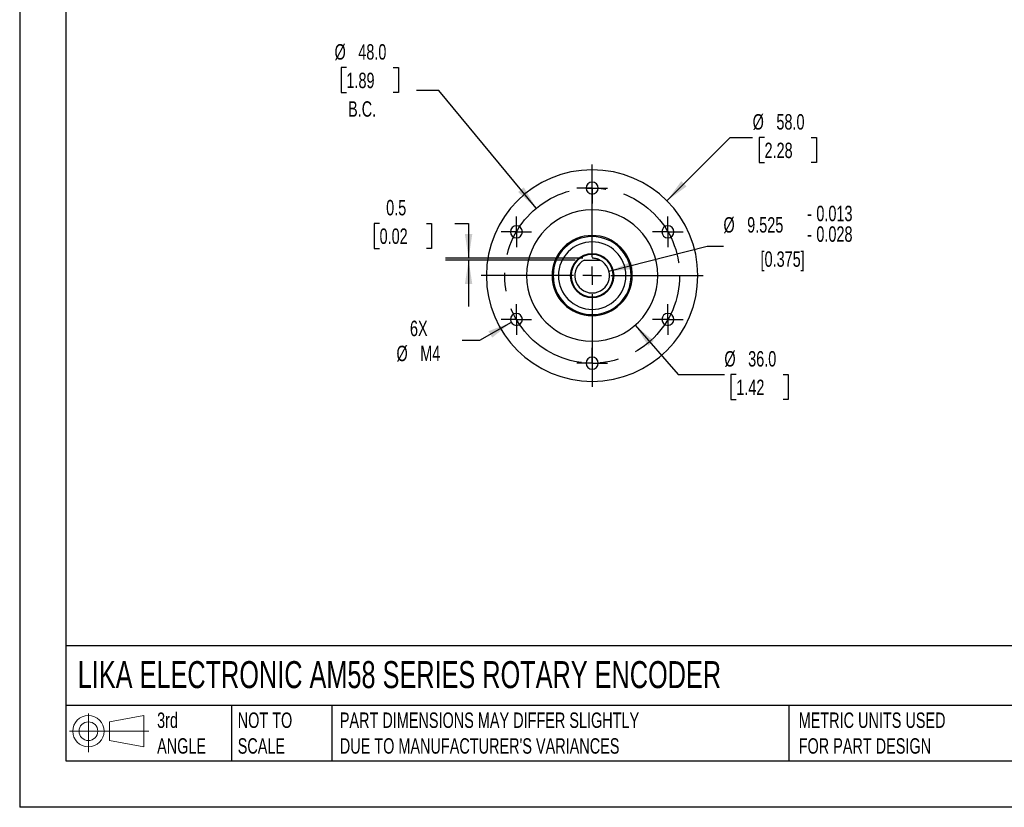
# Model space of a CAD drawing. Header units: millimetres. Extents: x 0 to 559, y 0 to 432.
# Tile 1 of 4: x 0 to 270, y 0 to 216. Entities that reach past the tile are written whole.
import ezdxf

# ---------------------------------------------------------------- set-up
doc = ezdxf.new("R2010")
doc.units = ezdxf.units.MM
doc.header["$LTSCALE"] = 2
doc.linetypes.add('CENTERX2', pattern=[20.32, 12.7, -2.54, 2.54, -2.54])
doc.linetypes.add('HIDDEN', pattern=[1.905, 1.27, -0.635])
for name, color, linetype in [('CENTER', 40, 'CENTERX2'), ('HIDDEN', 102, 'HIDDEN'), ('SLD-DEFPOINTS', 7, 'Continuous')]:
    doc.layers.add(name, color=color, linetype=linetype)
doc.layers.add('DIMENSIONS', color=140, linetype='Continuous', lineweight=25)
doc.layers.add('TEXT', color=140, linetype='Continuous', lineweight=25)
doc.styles.add('SLDTEXTSTYLE0', font='TXT', dxfattribs={"width": 0.7})
doc.dimstyles.new('SLDDIMSTYLE0', dxfattribs={"dimtxt": 4.316016, "dimasz": 6.604, "dimexe": 0, "dimexo": 0.0625, "dimgap": 1.079004, "dimtad": 0, "dimtih": 1, "dimtoh": 1, "dimdec": 1, "dimrnd": 1e-09, "dimzin": 4, "dimdsep": 46, "dimtxsty": 'SLDTEXTSTYLE0', "dimsah": 1, "dimcen": 0, "dimadec": 0, "dimazin": 1, "dimtfac": 1, "dimtdec": 1, "dimtofl": 0, "dimtmove": 0, "dimatfit": 3, "dimfxl": 0, "dimfrac": 2, "dimtolj": 1, "dimtzin": 12, "dimarcsym": 0})
doc.dimstyles.new('SLDDIMSTYLE1', dxfattribs={"dimtxt": 4.316016, "dimasz": 6.604, "dimexe": 0, "dimexo": 0.0625, "dimgap": 1.079004, "dimtad": 0, "dimtih": 1, "dimtoh": 1, "dimdec": 1, "dimrnd": 1e-09, "dimdsep": 46, "dimtxsty": 'SLDTEXTSTYLE0', "dimsah": 1, "dimcen": 0.09, "dimadec": 0, "dimazin": 2, "dimtfac": 1, "dimtdec": 1, "dimtmove": 0, "dimatfit": 0, "dimfxl": 0, "dimfrac": 2, "dimtolj": 1, "dimtzin": 12, "dimarcsym": 0})
doc.dimstyles.new('SLDDIMSTYLE2', dxfattribs={"dimtxt": 4.316016, "dimasz": 6.604, "dimexe": 0, "dimexo": 0.0625, "dimgap": 1.079004, "dimtad": 0, "dimtih": 1, "dimtoh": 1, "dimdec": 1, "dimrnd": 1e-09, "dimzin": 4, "dimdsep": 46, "dimtxsty": 'SLDTEXTSTYLE0', "dimsah": 1, "dimcen": 0, "dimadec": 0, "dimazin": 1, "dimtfac": 1, "dimtdec": 1, "dimtofl": 0, "dimtmove": 0, "dimatfit": 3, "dimfxl": 0, "dimfrac": 2, "dimtolj": 1, "dimtzin": 12, "dimarcsym": 0})
doc.dimstyles.new('SLDDIMSTYLE3', dxfattribs={"dimtxt": 4.316016, "dimasz": 6.604, "dimexe": 0, "dimexo": 0.0625, "dimgap": 1.079004, "dimtad": 0, "dimtih": 1, "dimtoh": 1, "dimdec": 1, "dimrnd": 1e-09, "dimzin": 12, "dimdsep": 46, "dimtxsty": 'SLDTEXTSTYLE0', "dimsah": 1, "dimcen": 0, "dimadec": 0, "dimazin": 3, "dimtfac": 1, "dimtdec": 1, "dimtofl": 0, "dimtmove": 0, "dimatfit": 3, "dimfxl": 0, "dimfrac": 2, "dimtolj": 1, "dimtzin": 12, "dimarcsym": 0})
doc.dimstyles.new('SLDDIMSTYLE4', dxfattribs={"dimtxt": 4.316016, "dimasz": 6.604, "dimexe": 0, "dimexo": 0.0625, "dimgap": 1.079004, "dimtad": 0, "dimtih": 1, "dimtoh": 1, "dimdec": 3, "dimrnd": 1e-09, "dimzin": 12, "dimdsep": 46, "dimtxsty": 'SLDTEXTSTYLE0', "dimsah": 1, "dimcen": 0, "dimadec": 0, "dimazin": 3, "dimtol": 1, "dimtp": -0.013, "dimtm": 0.028, "dimtfac": 1, "dimtdec": 3, "dimtofl": 0, "dimtmove": 0, "dimatfit": 3, "dimfxl": 0, "dimfrac": 2, "dimtolj": 1, "dimarcsym": 0})

# ---------------------------------------------------------------- blocks, each defined once
blk = doc.blocks.new('Block11')
at = {"color": 7, "linetype": 'Continuous', "lineweight": 18}
for p, q in [((5.18, 10.62), (5.18, 0)), ((10.96, 8.33), (20.35, 10.06)), ((10.96, 3.19), (10.96, 8.33)), ((20.35, 10.06), (20.35, 1.46)), ((0, 5.76), (21.75, 5.76)), ((10.96, 3.19), (20.35, 1.46))]:
    blk.add_line(p, q, dxfattribs=at)
for radius in [4.3, 2.57]:
    blk.add_circle((5.18, 5.76), radius, dxfattribs=at)
blk = doc.blocks.new('Block12')
at = {"layer": 'SLD-DEFPOINTS'}
blk.add_blockref('Block11', (0, 0), dxfattribs=at)
blk = doc.blocks.new('_D')
at = {"layer": 'DIMENSIONS'}
for p, q in [((89.64, 202.78), (88.19, 202.78)), ((88.19, 202.78), (88.19, 195.92)), ((102.46, 202.78), (103.91, 202.78)), ((103.91, 202.78), (103.91, 195.92)), ((88.19, 195.92), (89.64, 195.92)), ((103.91, 195.92), (102.46, 195.92)), ((114.95, 196.51), (108.9, 196.51)), ((141.73, 164.23), (114.95, 196.51))]:
    blk.add_line(p, q, dxfattribs=at)
blk.add_solid([(141.73, 164.23), (138.3, 169.96), (136.73, 168.66)], dxfattribs=at)
at = {"layer": 'DIMENSIONS', "char_height": 4.233, "attachment_point": 1, "style": 'SLDTEXTSTYLE0'}
for s, insert in [('%%c', (86.38, 209.2)), ('48.0', (92.89, 209.2)), ('1.89', (89.64, 201.38)), ('B.C.', (90.09, 193.55))]:
    blk.add_mtext(s, dxfattribs=dict(at, insert=insert))
blk = doc.blocks.new('_D_1')
at = {"layer": 'DIMENSIONS'}
for p, q in [((98.74, 160.08), (97.29, 160.08)), ((97.29, 160.08), (97.29, 153.22)), ((111.57, 160.08), (113.02, 160.08)), ((113.02, 160.08), (113.02, 153.22)), ((119.34, 160.08), (123.16, 160.08)), ((123.16, 160.08), (123.16, 150.52)), ((97.29, 153.22), (98.74, 153.22)), ((113.02, 153.22), (111.57, 153.22)), ((154.51, 150.52), (116.81, 150.52)), ((152.39, 150.02), (116.81, 150.02)), ((123.16, 150.02), (123.16, 137.32))]:
    blk.add_line(p, q, dxfattribs=at)
for points in [[(123.16, 150.52), (124.17, 157.12), (122.14, 157.12)], [(123.16, 150.02), (122.14, 143.41), (124.17, 143.41)]]:
    blk.add_solid(points, dxfattribs=at)
at = {"layer": 'DIMENSIONS', "char_height": 4.233, "attachment_point": 1, "style": 'SLDTEXTSTYLE0'}
for s, insert in [('0.5', (100.54, 166.51)), ('0.02', (98.74, 158.68))]:
    blk.add_mtext(s, dxfattribs=dict(at, insert=insert))
blk = doc.blocks.new('_D_2')
at = {"layer": 'DIMENSIONS'}
for p, q in [((177.56, 166.26), (194.9, 183.6)), ((194.9, 183.6), (201.08, 183.6)), ((204.34, 183.6), (202.89, 183.6)), ((202.89, 183.6), (202.89, 176.74)), ((217.17, 183.6), (218.61, 183.6)), ((218.61, 183.6), (218.61, 176.74)), ((202.89, 176.74), (204.34, 176.74)), ((218.61, 176.74), (217.17, 176.74))]:
    blk.add_line(p, q, dxfattribs=at)
blk.add_solid([(177.56, 166.26), (182.95, 170.21), (181.51, 171.65)], dxfattribs=at)
at = {"layer": 'DIMENSIONS', "char_height": 4.233, "attachment_point": 1, "style": 'SLDTEXTSTYLE0'}
for s, insert in [('%%c', (201.08, 190.02)), ('58.0', (207.6, 190.02)), ('2.28', (204.34, 182.2))]:
    blk.add_mtext(s, dxfattribs=dict(at, insert=insert))
blk = doc.blocks.new('_D_3')
at = {"layer": 'DIMENSIONS'}
for p, q in [((168.86, 132.17), (180.63, 118.64)), ((180.63, 118.64), (193.33, 118.64)), ((196.59, 118.64), (195.14, 118.64)), ((195.14, 118.64), (195.14, 111.78)), ((209.42, 118.64), (210.87, 118.64)), ((210.87, 118.64), (210.87, 111.78)), ((195.14, 111.78), (196.59, 111.78)), ((210.87, 111.78), (209.42, 111.78))]:
    blk.add_line(p, q, dxfattribs=at)
blk.add_solid([(168.86, 132.17), (172.43, 126.52), (173.96, 127.86)], dxfattribs=at)
at = {"layer": 'DIMENSIONS', "char_height": 4.233, "attachment_point": 1, "style": 'SLDTEXTSTYLE0'}
for s, insert in [('%%c', (193.33, 125.06)), ('36.0', (199.85, 125.06)), ('1.42', (196.59, 117.23))]:
    blk.add_mtext(s, dxfattribs=dict(at, insert=insert))
blk = doc.blocks.new('_D_4')
at = {"layer": 'DIMENSIONS'}
for p, q in [((134.84, 132.93), (126.19, 127.94)), ((126.19, 127.94), (121.41, 127.94))]:
    blk.add_line(p, q, dxfattribs=at)
blk.add_solid([(134.84, 132.93), (128.61, 130.51), (129.63, 128.75)], dxfattribs=at)
at = {"layer": 'DIMENSIONS', "char_height": 4.233, "attachment_point": 1, "style": 'SLDTEXTSTYLE0'}
for s, insert in [('6X', (107.07, 133.4)), ('%%c', (103.37, 126.54)), ('M4', (109.88, 126.54))]:
    blk.add_mtext(s, dxfattribs=dict(at, insert=insert))
blk = doc.blocks.new('_D_5')
at = {"layer": 'DIMENSIONS'}
for p, q in [((161.67, 146.93), (188.61, 153.79)), ((188.61, 153.79), (193.07, 153.79))]:
    blk.add_line(p, q, dxfattribs=at)
blk.add_solid([(161.67, 146.93), (168.32, 147.57), (167.82, 149.54)], dxfattribs=at)
at = {"layer": 'DIMENSIONS', "attachment_point": 1, "style": 'SLDTEXTSTYLE0'}
for s, insert, char_height in [('0.013', (218.56, 164.9), 4.233), ('-', (216, 164.9), 4.23), ('%%c', (193.07, 161.78), 4.233), ('9.525', (199.58, 161.78), 4.233), ('-', (216, 159.26), 4.23), ('0.028', (218.56, 159.26), 4.233), ('[0.375]', (203.25, 152.4), 4.233)]:
    blk.add_mtext(s, dxfattribs=dict(at, insert=insert, char_height=char_height))
blk = doc.blocks.new('SW_CENTERMARKSYMBOL_0')
at = {"layer": 'CENTER', "color": 0}
for p, q in [((0, 5.08), (0, 31.54)), ((-5.08, 0), (-31.54, 0)), ((0, 0), (-2.54, 0)), ((0, 0), (0, 2.54)), ((0, 0), (0, -2.54)), ((0, 0), (2.54, 0)), ((5.08, 0), (31.54, 0)), ((0, -5.08), (0, -31.54))]:
    blk.add_line(p, q, dxfattribs=at)
blk = doc.blocks.new('SW_CENTERMARKSYMBOL_1')
at = {"layer": 'CENTER', "color": 0}
for p, q in [((0, 2.54), (0, 4.19)), ((-2.54, 0), (-4.19, 0)), ((0, 0), (-2.54, 0)), ((0, 0), (0, 2.54)), ((0, 0), (0, -2.54)), ((0, 0), (2.54, 0)), ((2.54, 0), (4.19, 0)), ((0, -2.54), (0, -4.19))]:
    blk.add_line(p, q, dxfattribs=at)
blk = doc.blocks.new('SW_CENTERMARKSYMBOL_2')
at = {"layer": 'CENTER', "color": 0}
for p, q in [((0, 2.54), (0, 4.19)), ((-2.54, 0), (-4.19, 0)), ((0, 0), (-2.54, 0)), ((0, 0), (0, 2.54)), ((0, 0), (0, -2.54)), ((0, 0), (2.54, 0)), ((2.54, 0), (4.19, 0)), ((0, -2.54), (0, -4.19))]:
    blk.add_line(p, q, dxfattribs=at)
blk = doc.blocks.new('SW_CENTERMARKSYMBOL_3')
at = {"layer": 'CENTER', "color": 0}
for p, q in [((0, 2.54), (0, 4.19)), ((-2.54, 0), (-4.19, 0)), ((0, 0), (-2.54, 0)), ((0, 0), (0, 2.54)), ((0, 0), (0, -2.54)), ((0, 0), (2.54, 0)), ((2.54, 0), (4.19, 0)), ((0, -2.54), (0, -4.19))]:
    blk.add_line(p, q, dxfattribs=at)
blk = doc.blocks.new('SW_CENTERMARKSYMBOL_4')
at = {"layer": 'CENTER', "color": 0}
for p, q in [((0, 2.54), (0, 4.19)), ((-2.54, 0), (-4.19, 0)), ((0, 0), (-2.54, 0)), ((0, 0), (0, 2.54)), ((0, 0), (0, -2.54)), ((0, 0), (2.54, 0)), ((2.54, 0), (4.19, 0)), ((0, -2.54), (0, -4.19))]:
    blk.add_line(p, q, dxfattribs=at)
blk = doc.blocks.new('SW_CENTERMARKSYMBOL_5')
at = {"layer": 'CENTER', "color": 0}
for p, q in [((0, 2.54), (0, 4.19)), ((-2.54, 0), (-4.19, 0)), ((0, 0), (-2.54, 0)), ((0, 0), (0, 2.54)), ((0, 0), (0, -2.54)), ((0, 0), (2.54, 0)), ((2.54, 0), (4.19, 0)), ((0, -2.54), (0, -4.19))]:
    blk.add_line(p, q, dxfattribs=at)
blk = doc.blocks.new('SW_CENTERMARKSYMBOL_6')
at = {"layer": 'CENTER', "color": 0}
for p, q in [((0, 2.54), (0, 4.19)), ((-2.54, 0), (-4.19, 0)), ((0, 0), (-2.54, 0)), ((0, 0), (0, 2.54)), ((0, 0), (0, -2.54)), ((0, 0), (2.54, 0)), ((2.54, 0), (4.19, 0)), ((0, -2.54), (0, -4.19))]:
    blk.add_line(p, q, dxfattribs=at)

msp = doc.modelspace()

# ---------------------------------------------------------------- linework, layer by layer
at = {"color": 7, "linetype": 'Continuous'}
for p in [(0.0049, 431.8053), (558.8049, 0.0053)]:
    msp.add_line(p, (0.0049, 0.0053), dxfattribs=at)
for p, q in [((156.7515, 169.7551), (155.4021, 169.7551)), ((157.3527, 169.7551), (158.7021, 169.7551)), ((135.6329, 157.7551), (134.6175, 157.7551)), ((136.3916, 157.7551), (137.9175, 157.7551)), ((177.7127, 157.7551), (176.1867, 157.7551)), ((178.4713, 157.7551), (179.4867, 157.7551)), ((154.9278, 150.0176), (159.1764, 150.0176)), ((146.0523, 145.8248), (146.3523, 145.8229)), ((151.2521, 145.7551), (151.0521, 145.7551)), ((162.8521, 145.7551), (163.0521, 145.7551)), ((168.0519, 145.6855), (167.7519, 145.6874)), ((135.6329, 133.7551), (134.6175, 133.7551)), ((136.3916, 133.7551), (137.9175, 133.7551)), ((177.7127, 133.7551), (176.1867, 133.7551)), ((178.4713, 133.7551), (179.4867, 133.7551)), ((156.7515, 121.7551), (155.4021, 121.7551)), ((157.3527, 121.7551), (158.7021, 121.7551))]:
    msp.add_line(p, q)
at = {"color": 7, "linetype": 'Continuous', "lineweight": 18}
msp.add_line((154.9278, 150.0176), (159.1764, 150.0176), dxfattribs=at)
at = {"flags": 128}
for points in [[(146.3521, 145.7551), (146.3522, 145.7931), (146.3523, 145.8229)], [(167.7521, 145.7551), (167.752, 145.7172), (167.7519, 145.6874)]]:
    msp.add_lwpolyline(points, dxfattribs=at)
for centre, radius, start, end in [((157.0521, 145.7551), 29, 0, 180), ((157.0521, 169.7551), 1.65, 0, 180), ((157.0521, 169.7551), 1.65, 180, 0), ((157.0521, 145.7551), 18, 0, 180), ((136.2675, 157.7551), 1.65, 0, 180), ((177.8367, 157.7551), 1.65, 0, 180), ((136.2675, 157.7551), 1.65, 180, 0), ((157.0521, 145.7551), 11, 0, 180), ((177.8367, 157.7551), 1.65, 180, 0), ((157.0521, 145.7551), 10.7, 0.000002, 179.637173), ((157.0521, 145.7551), 9.25, 0, 180), ((157.0521, 145.7551), 6, 0, 180), ((157.0521, 145.7551), 5.8, 0, 180), ((157.0521, 145.7551), 4.7625, 116.489884, 63.510116), ((157.0521, 145.7551), 29, 180, 0), ((157.0521, 145.7551), 18, 180, 0), ((157.0521, 145.7551), 11, 180, 0), ((157.0521, 145.7551), 10.7, 180.000002, 359.637173), ((157.0521, 145.7551), 9.25, 180, 0), ((157.0521, 145.7551), 6, 180, 0), ((157.0521, 145.7551), 5.8, 180, 0), ((136.2675, 133.7551), 1.65, 0, 180), ((177.8367, 133.7551), 1.65, 0, 180), ((136.2675, 133.7551), 1.65, 180, 0), ((177.8367, 133.7551), 1.65, 180, 0), ((157.0521, 121.7551), 1.65, 0, 180), ((157.0521, 121.7551), 1.65, 180, 0)]:
    msp.add_arc(centre, radius, start, end)
at = {"layer": 'CENTER'}
msp.add_circle((157.0521, 145.7551), 24, dxfattribs=at)
at = {"layer": 'HIDDEN'}
msp.add_arc((157.0521, 145.7551), 4.7625, 63.510116, 90, dxfattribs=at)
at = {"layer": 'TEXT'}
for p, q in [((12.7, 419.1), (12.7, 12.7)), ((546.1, 44.2522), (12.7, 44.2522)), ((546.1, 27.94), (12.7, 27.94)), ((58.0895, 27.94), (58.0895, 12.7)), ((85.6748, 27.94), (85.6748, 12.7)), ((210.9684, 27.94), (210.9684, 12.7)), ((12.7, 12.7), (546.1, 12.7))]:
    msp.add_line(p, q, dxfattribs=at)

# ---------------------------------------------------------------- block references
at = {"layer": 'CENTER'}
for name, p in [('SW_CENTERMARKSYMBOL_0', (157.0521, 145.7551)), ('SW_CENTERMARKSYMBOL_1', (157.0521, 169.7551)), ('SW_CENTERMARKSYMBOL_2', (136.2675, 157.7551)), ('SW_CENTERMARKSYMBOL_3', (177.8367, 157.7551)), ('SW_CENTERMARKSYMBOL_5', (136.2675, 133.7551)), ('SW_CENTERMARKSYMBOL_4', (177.8367, 133.7551)), ('SW_CENTERMARKSYMBOL_6', (157.0521, 121.7551))]:
    msp.add_blockref(name, p, dxfattribs=at)
at = {"layer": 'SLD-DEFPOINTS'}
msp.add_blockref('Block12', (13.6759, 15.1077), dxfattribs=at)

# ---------------------------------------------------------------- texts
at = {"layer": 'TEXT', "linetype": 'CENTERX2', "lineweight": 18, "attachment_point": 1, "style": 'SLDTEXTSTYLE0'}
for s, insert, char_height in [('LIKA ELECTRONIC AM58 SERIES ROTARY ENCODER', (15.9315, 40.079), 7.408333), ('3rd^JANGLE', (37.7009, 25.9931), 4.23333), ('NOT TO^JSCALE', (59.8134, 25.9931), 4.233333), ("PART DIMENSIONS MAY DIFFER SLIGHTLY ^JDUE TO MANUFACTURER'S VARIANCES", (87.8251, 25.9931), 4.233333), ('METRIC UNITS USED ^JFOR PART DESIGN', (213.7072, 25.9931), 4.233333)]:
    msp.add_mtext(s, dxfattribs=dict(at, insert=insert, char_height=char_height))

# ---------------------------------------------------------------- dimensions: what is measured, and where the dimension line sits
at = {"layer": 'DIMENSIONS'}
for p1, p2, text, dimstyle, picture, middle in [((172.3745, 127.2829), (141.7297, 164.2274), '<>\\PB.C.', 'SLDDIMSTYLE0', '_D', (96.0493, 198.7409)), ((152.4367, 144.5806), (161.6675, 146.9296), '<>\\P[0.375]', 'SLDDIMSTYLE4', '_D_5', (214.0224, 156.0157)), ((137.6964, 134.5801), (134.8386, 132.9301), '6X\\P%%cM4', 'SLDDIMSTYLE3', '_D_4', (110.7979, 127.9385))]:
    dim = msp.add_diameter_dim_2p(p1=p1, p2=p2, text=text, dimstyle=dimstyle, dxfattribs=at)
    dim.commit()
    dim.dimension.update_dxf_attribs({"geometry": picture, "text_midpoint": middle, "dimtype": 163})
for p1, p2, picture, middle in [((136.546, 125.249), (177.5582, 166.2612), '_D_2', (210.7526, 183.6011)), ((145.2408, 159.3379), (168.8634, 132.1723), '_D_3', (203.0048, 118.6365))]:
    dim = msp.add_diameter_dim_2p(p1=p1, p2=p2, dimstyle='SLDDIMSTYLE2', dxfattribs=at)
    dim.commit()
    dim.dimension.update_dxf_attribs({"geometry": picture, "text_midpoint": middle, "dimtype": 163})
dim = msp.add_linear_dim(base=(123.1572, 150.0176), p1=(157.0521, 150.5176), p2=(154.9278, 150.0176), angle=90, dimstyle='SLDDIMSTYLE1', dxfattribs=at)
dim.commit()
dim.dimension.update_dxf_attribs({"geometry": '_D_1', "text_midpoint": (123.1572, 160.0839), "dimtype": 160})

doc.saveas('drawing.dxf')
